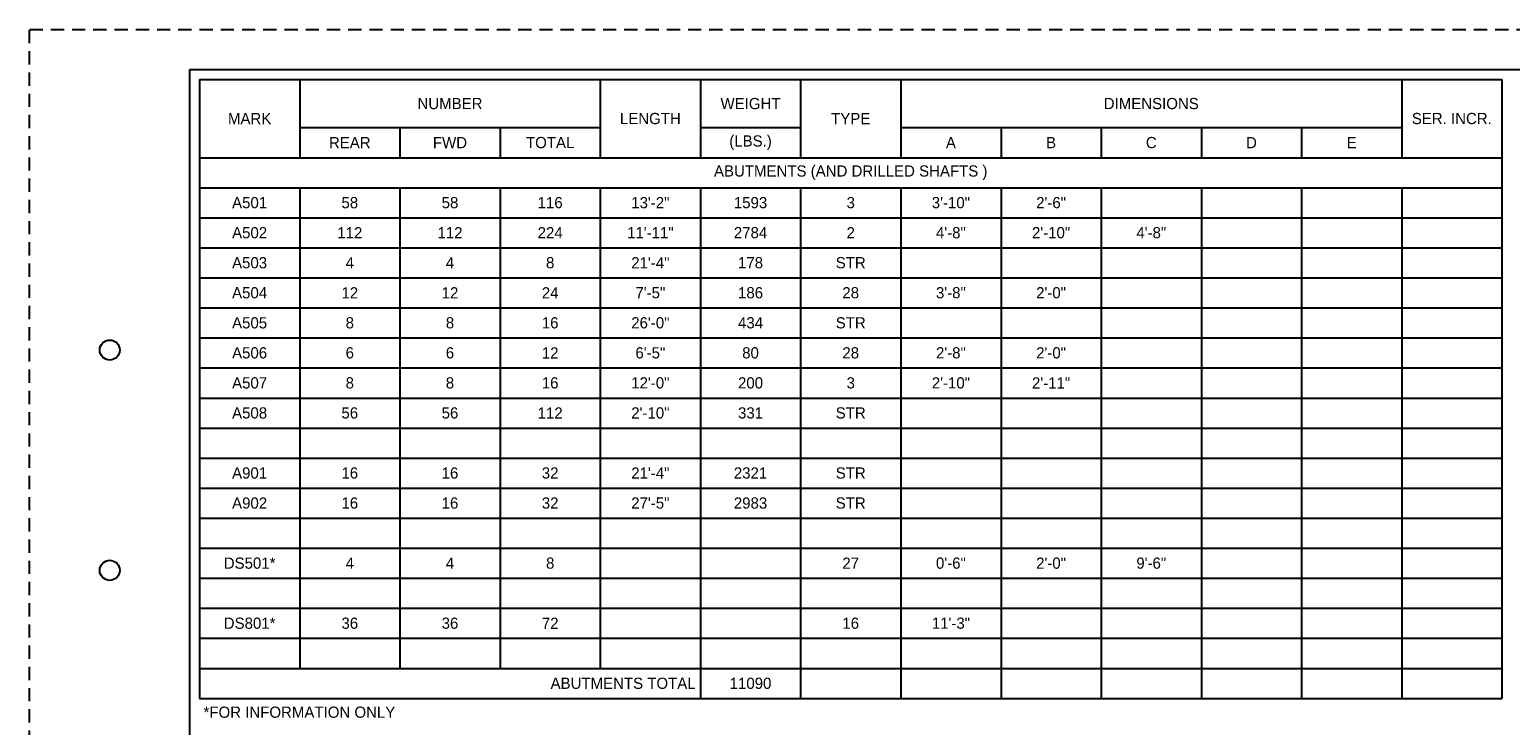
# Paper-space layout 'SL001' of a CAD drawing. Header units: inches. Extents: x -47 to 83, y -66 to 23.
# Tile 4 of 7: x 0 to 18, y 13 to 22. Entities that reach past the tile are written whole.
import ezdxf
from ezdxf.enums import TextEntityAlignment as Align

# ---------------------------------------------------------------- set-up
doc = ezdxf.new("R2010")
doc.units = ezdxf.units.IN
doc.header["$MEASUREMENT"] = 0
doc.linetypes.add('OhDOT_USTN3', pattern=[0.22, 0.165, -0.055])
for name, color, linetype in [('BR_P_Gen_Text', 7, 'Continuous'), ('GM_X_US_Shield', 7, 'Continuous'), ('SH_Border', 7, 'Continuous'), ('SH_Cut_Line', 7, 'OhDOT_USTN3'), ('SH_Data', 7, 'Continuous')]:
    doc.layers.add(name, color=color, linetype=linetype)
doc.styles.add('Font 70-Main Title', font='txt', dxfattribs={"width": 1.15, "height": 0.25})
doc.styles.add('Slanted Normal (0.14) Font 31', font='font31.shx', dxfattribs={"height": 0.14})
doc.styles.add('Slanted-Normal', font='font31.shx', dxfattribs={"height": 0.14})
doc.styles.add('Straight-Normal', font='font30.shx', dxfattribs={"height": 0.14})
doc.styles.add('Straight-Sub Title', font='font30.shx', dxfattribs={"height": 0.17})

# ---------------------------------------------------------------- blocks, each defined once
blk = doc.blocks.new('BRDG2')
at = {"layer": 'SH_Border', "color": 7, "linetype": 'Continuous', "flags": 128}
blk.add_lwpolyline([(2, 21.5), (33.5, 21.5), (33.5, 0.5), (2, 0.5), (2, 21.5)], close=True, dxfattribs=at)
at = {"layer": 'SH_Border', "color": 7, "linetype": 'Continuous'}
for centre in [(1, 18), (1, 15.25)]:
    blk.add_circle(centre, 0.125, dxfattribs=at)
at = {"layer": 'SH_Cut_Line', "color": 7, "linetype": 'OhDOT_USTN3', "flags": 128}
blk.add_lwpolyline([(0, 22), (34, 22), (34, 0), (0, 0), (0, 22)], close=True, dxfattribs=at)
at = {"layer": 'SH_Data', "style": 'Straight-Normal'}
for tag, p in [('DESIGNAGENCY1', (32.921, 19.79)), ('DESIGNAGENCY2', (33.254, 19.79))]:
    blk.add_attdef(tag, text='', height=0.14, rotation=90, dxfattribs=at).set_placement(p, align=Align.MIDDLE_CENTER)
blk.add_attdef('REVISED', text='', height=0.14, rotation=90, dxfattribs=at).set_placement((33.473, 15.52), align=Align.BOTTOM_CENTER)
at = {"layer": 'SH_Data', "style": 'Straight-Normal', "flags": 8}
for tag, p in [('TITLEAREA2M', (33.042, 9.538)), ('TITLEAREA2B', (33.333, 9.538))]:
    blk.add_attdef(tag, text='', height=0.14, rotation=90, dxfattribs=at).set_placement(p, align=Align.MIDDLE_CENTER)
at = {"layer": 'SH_Data', "style": 'Font 70-Main Title', "width": 1.15}
blk.add_attdef('TITLEAREA1', text='', height=0.25, rotation=90, dxfattribs=at).set_placement((32.8, 3.53), align=Align.MIDDLE_CENTER)
at = {"layer": 'SH_Data', "style": 'Font 70-Main Title', "width": 1.15, "flags": 8}
blk.add_attdef('PIDNO', (33.327, 3.618), '', height=0.15, rotation=90, dxfattribs=at)
at = {"layer": 'SH_Data', "style": 'Straight-Sub Title'}
for tag, p in [('SUBSHEETNO', (32.77, 1.582)), ('SUBSHEETTOTAL', (33.27, 1.582)), ('SHEETNO', (33.02, 1.003)), ('SHEETTOTAL', (33.02, 0.663))]:
    blk.add_attdef(tag, text='', height=0.17, dxfattribs=at).set_placement(p, align=Align.BOTTOM_CENTER)

psp = doc.layouts.new('SL001')

# ---------------------------------------------------------------- linework, layer by layer
at = {"layer": 'BR_P_Gen_Text'}
for p, q in [((2.12, 21.376), (18.37, 21.376)), ((2.12, 21.376), (2.12, 13.651)), ((3.37, 21.376), (3.37, 20.401)), ((7.12, 21.376), (7.12, 20.401)), ((8.37, 21.376), (8.37, 20.401)), ((9.62, 21.376), (9.62, 20.401)), ((10.87, 21.376), (10.87, 20.401)), ((17.12, 21.376), (17.12, 20.401)), ((18.37, 21.376), (18.37, 13.651)), ((3.37, 20.776), (7.12, 20.776)), ((4.62, 20.776), (4.62, 20.401)), ((5.87, 20.776), (5.87, 20.401)), ((8.37, 20.776), (9.62, 20.776)), ((10.87, 20.776), (17.12, 20.776)), ((12.12, 20.776), (12.12, 20.401)), ((13.37, 20.776), (13.37, 20.401)), ((14.62, 20.776), (14.62, 20.401)), ((15.87, 20.776), (15.87, 20.401)), ((2.12, 20.401), (18.37, 20.401)), ((2.12, 20.026), (18.37, 20.026)), ((3.37, 20.026), (3.37, 14.026)), ((4.62, 20.026), (4.62, 14.026)), ((5.87, 20.026), (5.87, 14.026)), ((7.12, 20.026), (7.12, 14.026)), ((8.37, 20.026), (8.37, 13.651)), ((9.62, 20.026), (9.62, 13.651)), ((10.87, 20.026), (10.87, 13.651)), ((12.12, 20.026), (12.12, 13.651)), ((13.37, 20.026), (13.37, 13.651)), ((14.62, 20.026), (14.62, 13.651)), ((15.87, 20.026), (15.87, 13.651)), ((17.12, 20.026), (17.12, 13.651)), ((2.12, 19.651), (18.37, 19.651)), ((2.12, 19.276), (18.37, 19.276)), ((2.12, 18.901), (18.37, 18.901)), ((2.12, 18.526), (18.37, 18.526)), ((2.12, 18.151), (18.37, 18.151)), ((2.12, 17.776), (18.37, 17.776)), ((2.12, 17.401), (18.37, 17.401)), ((2.12, 17.026), (18.37, 17.026)), ((2.12, 16.651), (18.37, 16.651)), ((2.12, 16.276), (18.37, 16.276)), ((2.12, 15.901), (18.37, 15.901)), ((2.12, 15.526), (18.37, 15.526)), ((2.12, 15.151), (18.37, 15.151)), ((2.12, 14.776), (18.37, 14.776)), ((2.12, 14.401), (18.37, 14.401)), ((2.12, 14.026), (18.37, 14.026)), ((2.12, 13.651), (18.37, 13.651))]:
    psp.add_line(p, q, dxfattribs=at)

# ---------------------------------------------------------------- block references
at = {"layer": 'GM_X_US_Shield'}
psp.add_blockref('BRDG2', (0, 0), dxfattribs=at)

# ---------------------------------------------------------------- texts
at = {"layer": 'BR_P_Gen_Text', "char_height": 0.14, "style": 'Slanted-Normal'}
for s, insert, width, attachment_point in [('NUMBER', (5.245, 21.076), 3.63, 5), ('WEIGHT', (8.995, 21.076), 1.13, 5), ('DIMENSIONS', (13.995, 21.076), 6.13, 5), ('MARK', (2.745, 20.889), 1.13, 5), ('LENGTH', (7.745, 20.889), 1.13, 5), ('TYPE', (10.245, 20.889), 1.13, 5), ('SER. INCR.', (17.745, 20.889), 1.13, 5), ('(LBS.)', (8.995, 20.589), 1.13, 5), ('REAR', (3.995, 20.589), 1.13, 5), ('FWD', (5.245, 20.589), 1.13, 5), ('TOTAL', (6.495, 20.589), 1.13, 5), ('A', (11.495, 20.589), 1.13, 5), ('B', (12.745, 20.589), 1.13, 5), ('C', (13.995, 20.589), 1.13, 5), ('D', (15.245, 20.589), 1.13, 5), ('E', (16.495, 20.589), 1.13, 5), ('ABUTMENTS (AND DRILLED SHAFTS )', (10.245, 20.214), 16.13, 5), ('A501', (2.745, 19.839), 1.13, 5), ('58', (3.995, 19.839), 1.13, 5), ('58', (5.245, 19.839), 1.13, 5), ('116', (6.495, 19.839), 1.13, 5), ('13\'-2"', (7.745, 19.839), 1.13, 5), ('1593', (8.995, 19.839), 1.13, 5), ('3', (10.245, 19.839), 1.13, 5), ('3\'-10"', (11.495, 19.839), 1.13, 5), ('2\'-6"', (12.745, 19.839), 1.13, 5), ('A502', (2.745, 19.464), 1.13, 5), ('112', (3.995, 19.464), 1.13, 5), ('112', (5.245, 19.464), 1.13, 5), ('224', (6.495, 19.464), 1.13, 5), ('11\'-11"', (7.745, 19.464), 1.13, 5), ('2784', (8.995, 19.464), 1.13, 5), ('2', (10.245, 19.464), 1.13, 5), ('4\'-8"', (11.495, 19.464), 1.13, 5), ('2\'-10"', (12.745, 19.464), 1.13, 5), ('4\'-8"', (13.995, 19.464), 1.13, 5), ('A503', (2.745, 19.089), 1.13, 5), ('4', (3.995, 19.089), 1.13, 5), ('4', (5.245, 19.089), 1.13, 5), ('8', (6.495, 19.089), 1.13, 5), ('21\'-4"', (7.745, 19.089), 1.13, 5), ('178', (8.995, 19.089), 1.13, 5), ('STR', (10.245, 19.089), 1.13, 5), ('A504', (2.745, 18.714), 1.13, 5), ('12', (3.995, 18.714), 1.13, 5), ('12', (5.245, 18.714), 1.13, 5), ('24', (6.495, 18.714), 1.13, 5), ('7\'-5"', (7.745, 18.714), 1.13, 5), ('186', (8.995, 18.714), 1.13, 5), ('28', (10.245, 18.714), 1.13, 5), ('3\'-8"', (11.495, 18.714), 1.13, 5), ('2\'-0"', (12.745, 18.714), 1.13, 5), ('A505', (2.745, 18.339), 1.13, 5), ('8', (3.995, 18.339), 1.13, 5), ('8', (5.245, 18.339), 1.13, 5), ('16', (6.495, 18.339), 1.13, 5), ('26\'-0"', (7.745, 18.339), 1.13, 5), ('434', (8.995, 18.339), 1.13, 5), ('STR', (10.245, 18.339), 1.13, 5), ('A506', (2.745, 17.964), 1.13, 5), ('6', (3.995, 17.964), 1.13, 5), ('6', (5.245, 17.964), 1.13, 5), ('12', (6.495, 17.964), 1.13, 5), ('6\'-5"', (7.745, 17.964), 1.13, 5), ('80', (8.995, 17.964), 1.13, 5), ('28', (10.245, 17.964), 1.13, 5), ('2\'-8"', (11.495, 17.964), 1.13, 5), ('2\'-0"', (12.745, 17.964), 1.13, 5), ('A507', (2.745, 17.589), 1.13, 5), ('8', (3.995, 17.589), 1.13, 5), ('8', (5.245, 17.589), 1.13, 5), ('16', (6.495, 17.589), 1.13, 5), ('12\'-0"', (7.745, 17.589), 1.13, 5), ('200', (8.995, 17.589), 1.13, 5), ('3', (10.245, 17.589), 1.13, 5), ('2\'-10"', (11.495, 17.589), 1.13, 5), ('2\'-11"', (12.745, 17.589), 1.13, 5), ('A508', (2.745, 17.214), 1.13, 5), ('56', (3.995, 17.214), 1.13, 5), ('56', (5.245, 17.214), 1.13, 5), ('112', (6.495, 17.214), 1.13, 5), ('2\'-10"', (7.745, 17.214), 1.13, 5), ('331', (8.995, 17.214), 1.13, 5), ('STR', (10.245, 17.214), 1.13, 5), ('A901', (2.745, 16.464), 1.13, 5), ('16', (3.995, 16.464), 1.13, 5), ('16', (5.245, 16.464), 1.13, 5), ('32', (6.495, 16.464), 1.13, 5), ('21\'-4"', (7.745, 16.464), 1.13, 5), ('2321', (8.995, 16.464), 1.13, 5), ('STR', (10.245, 16.464), 1.13, 5), ('A902', (2.745, 16.089), 1.13, 5), ('16', (3.995, 16.089), 1.13, 5), ('16', (5.245, 16.089), 1.13, 5), ('32', (6.495, 16.089), 1.13, 5), ('27\'-5"', (7.745, 16.089), 1.13, 5), ('2983', (8.995, 16.089), 1.13, 5), ('STR', (10.245, 16.089), 1.13, 5), ('DS501*', (2.745, 15.339), 1.13, 5), ('4', (3.995, 15.339), 1.13, 5), ('4', (5.245, 15.339), 1.13, 5), ('8', (6.495, 15.339), 1.13, 5), ('27', (10.245, 15.339), 1.13, 5), ('0\'-6"', (11.495, 15.339), 1.13, 5), ('2\'-0"', (12.745, 15.339), 1.13, 5), ('9\'-6"', (13.995, 15.339), 1.13, 5), ('DS801*', (2.745, 14.589), 1.13, 5), ('36', (3.995, 14.589), 1.13, 5), ('36', (5.245, 14.589), 1.13, 5), ('72', (6.495, 14.589), 1.13, 5), ('16', (10.245, 14.589), 1.13, 5), ('11\'-3"', (11.495, 14.589), 1.13, 5), ('ABUTMENTS TOTAL', (8.31, 13.839), 6.13, 6), ('11090', (8.995, 13.839), 1.13, 5)]:
    psp.add_mtext(s, dxfattribs=dict(at, insert=insert, width=width, attachment_point=attachment_point))
at = {"layer": 'BR_P_Gen_Text', "insert": (2.17, 13.549), "char_height": 0.14, "attachment_point": 1, "style": 'Slanted Normal (0.14) Font 31'}
psp.add_mtext_dynamic_manual_height_columns('*FOR INFORMATION ONLY', width=9.41307, gutter_width=0.7, heights=[0], dxfattribs=at)

doc.saveas('drawing.dxf')
